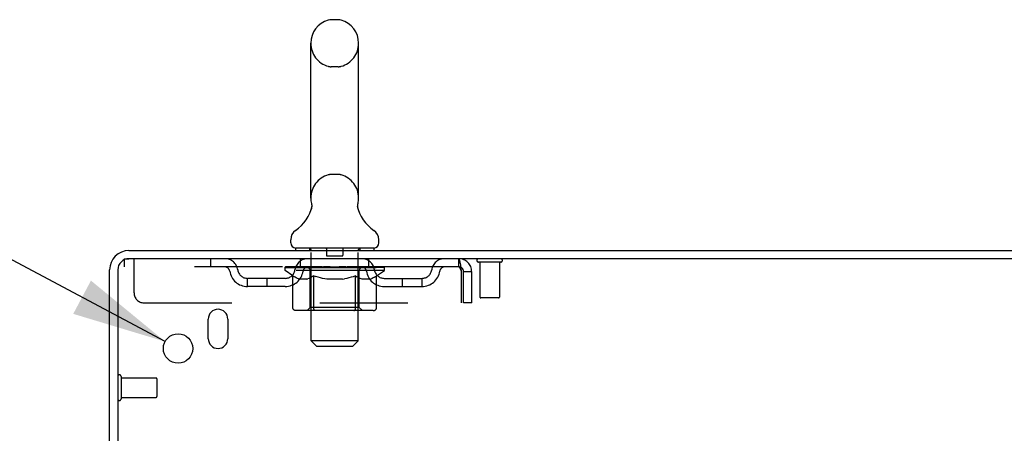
# Model space of a CAD drawing. Header units: inches. Extents: x 0 to 204, y 0 to 132.
# Tile 110 of 113: x 110 to 123, y 87 to 92. Entities that reach past the tile are written whole.
import ezdxf

# ---------------------------------------------------------------- set-up
doc = ezdxf.new("R2010")
doc.units = ezdxf.units.IN
doc.header["$LTSCALE"] = 11.243375
doc.header["$MEASUREMENT"] = 0
doc.linetypes.add('HIDDEN', pattern=[0.2, 0.1, -0.1])
doc.layers.get('0').update_dxf_attribs({"linetype": 'CONTINUOUS'})
doc.layers.add('DEFAULT_2', color=8, linetype='HIDDEN')
doc.layers.add('DIMENSIONS', color=7, linetype='CONTINUOUS')
doc.styles.get("Standard").update_dxf_attribs({"font": 'arial.ttf'})
doc.styles.add('TEXTSTYLE_1', font='gdt', dxfattribs={"width": 0.8})
doc.dimstyles.new('DIMSTYLE_2', dxfattribs={"dimtxt": 0.901875, "dimasz": 1.2025, "dimexe": 0.09, "dimexo": 0.07, "dimgap": 0.09, "dimtad": 0, "dimtih": 1, "dimtoh": 1, "dimzin": 4, "dimdsep": 46, "dimtxsty": 'Standard', "dimblk": '_FILLED', "dimblk1": '_FILLED', "dimblk2": '_FILLED', "dimcen": 0.09, "dimadec": 3, "dimazin": 1, "dimtfac": 1, "dimtdec": 3, "dimtofl": 0, "dimtmove": 0, "dimatfit": 1, "dimldrblk": '_FILLED', "dimfxl": 0, "dimtolj": 1, "dimtzin": 4, "dimarcsym": 0})

# ---------------------------------------------------------------- blocks, each defined once
blk = doc.blocks.new('_FILLED')
at = {"color": 0, "linetype": 'ByBlock'}
blk.add_solid([(0, 0), (-1, 0.2), (-1, -0.2)], dxfattribs=at)
blk = doc.blocks.new('*D23')
at = {"layer": 'DIMENSIONS', "color": 2, "linetype": 'Continuous'}
for p, q in [((109.937, 89.301), (108.885, 89.301)), ((112.137, 88.128), (109.937, 89.301))]:
    blk.add_line(p, q, dxfattribs=at)
at = {"layer": 'DIMENSIONS', "color": 2, "linetype": 'Continuous', "xscale": 1.2025, "yscale": 1.2025, "zscale": 1.2025, "rotation": 331.9294778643}
blk.add_blockref('_FILLED', (112.137, 88.128), dxfattribs=at)
at = {"layer": 'DIMENSIONS', "color": 2, "linetype": 'Continuous', "insert": (108.434, 89.752), "char_height": 0.90187, "width": 2.95261, "attachment_point": 3, "line_spacing_factor": 0.9, "style": 'TEXTSTYLE_1'}
blk.add_mtext('{\\fgdt;n}\\fArial;.38', dxfattribs=at)

msp = doc.modelspace()

# ---------------------------------------------------------------- linework, layer by layer
at = {"color": 7, "linetype": 'Continuous'}
for p, q in [((114.346, 92.235), (114.259, 92.235)), ((113.996, 89.96), (113.996, 91.935)), ((114.608, 89.96), (114.608, 91.935)), ((114.003, 89.817), (114.001, 89.812)), ((114.597, 89.871), (114.598, 89.876)), ((114.597, 89.866), (114.597, 89.871)), ((114.597, 89.861), (114.597, 89.866)), ((114.597, 89.856), (114.597, 89.861)), ((114.597, 89.851), (114.597, 89.856)), ((114.597, 89.846), (114.597, 89.851)), ((114.598, 89.841), (114.597, 89.846)), ((114.598, 89.876), (114.599, 89.881)), ((114.598, 89.836), (114.598, 89.841)), ((114.599, 89.831), (114.598, 89.836)), ((114.599, 89.886), (114.6, 89.89)), ((114.6, 89.827), (114.599, 89.831)), ((114.601, 89.823), (114.6, 89.827)), ((113.74, 89.389), (113.74, 89.428)), ((114.865, 89.389), (114.865, 89.428)), ((113.802, 89.32), (113.802, 89.29)), ((114.802, 89.32), (113.802, 89.32)), ((114.802, 89.32), (114.802, 89.29))]:
    msp.add_line(p, q, dxfattribs=at)
at = {"color": 3, "linetype": 'Continuous'}
for p, q in [((111.674, 89.29), (135.375, 89.29)), ((135.337, 89.186), (111.674, 89.186)), ((111.427, 85.894), (111.427, 89.043)), ((111.531, 89.043), (111.531, 85.882)), ((112.687, 88.165), (112.687, 88.415)), ((112.937, 88.415), (112.937, 88.165))]:
    msp.add_line(p, q, dxfattribs=at)
at = {"color": 7, "linetype": 'Continuous'}
for points in [[(114.005, 89.89), (114.006, 89.886), (114.006, 89.881), (114.007, 89.876), (114.008, 89.871), (114.008, 89.866), (114.008, 89.861), (114.008, 89.856), (114.008, 89.851), (114.008, 89.846), (114.007, 89.841), (114.007, 89.836), (114.006, 89.832), (114.005, 89.827), (114.004, 89.822), (114.003, 89.817)], [(114.599, 89.881), (114.599, 89.886), (114.6, 89.89)]]:
    msp.add_lwpolyline(points, dxfattribs=at)
at = {"color": 3, "linetype": 'Continuous'}
msp.add_circle((112.302, 88.04), 0.188, dxfattribs=at)
at = {"color": 7, "linetype": 'Continuous'}
for centre, radius, start, end in [((114.302, 91.935), 0.306, 105.6303, 180), ((114.259, 92.091), 0.144, 90, 105.6303), ((114.346, 92.091), 0.144, 74.3697, 90), ((114.302, 91.935), 0.306, 0, 74.3697), ((114.302, 89.96), 0.306, 180, 193.2053), ((114.302, 89.96), 0.306, 346.7947, 360), ((113.505, 89.976), 0.523, 304.6624, 347.2389), ((115.1, 89.976), 0.523, 192.7611, 235.3376), ((113.884, 89.428), 0.144, 124.6624, 180), ((114.721, 89.428), 0.144, 360, 55.3376), ((113.809, 89.389), 0.069, 180, 265), ((114.796, 89.389), 0.069, 275, 360)]:
    msp.add_arc(centre, radius, start, end, dxfattribs=at)
at = {"color": 3, "linetype": 'Continuous'}
for centre, radius, start, end in [((111.674, 89.043), 0.246, 90, 180), ((111.674, 89.043), 0.142, 90, 180), ((112.812, 88.415), 0.125, 0, 180), ((112.812, 88.165), 0.125, 180, 360)]:
    msp.add_arc(centre, radius, start, end, dxfattribs=at)
at = {"layer": 'DEFAULT_2', "color": 8, "linetype": 'HIDDEN'}
for p, q in [((114.346, 91.635), (114.259, 91.635)), ((114.346, 90.26), (114.259, 90.26)), ((113.982, 89.32), (113.982, 89.29)), ((114.002, 88.139), (114.002, 89.29)), ((114.197, 89.31), (114.197, 89.23)), ((114.407, 89.31), (114.407, 89.23)), ((114.602, 88.139), (114.602, 89.29)), ((114.622, 89.32), (114.622, 89.29)), ((111.615, 89.186), (111.615, 89.082)), ((111.615, 89.186), (111.674, 89.186)), ((111.74, 88.748), (111.74, 89.186)), ((112.715, 89.186), (112.715, 89.082)), ((113.865, 89.082), (113.865, 89.186)), ((114.397, 89.22), (114.207, 89.22)), ((114.74, 89.082), (114.74, 89.186)), ((115.885, 89.186), (115.885, 89.082)), ((115.888, 89.185), (115.885, 89.186)), ((115.885, 89.082), (111.615, 89.082)), ((113.669, 89.035), (113.669, 89.075)), ((113.669, 89.075), (113.976, 89.075)), ((113.766, 88.967), (113.669, 89.035)), ((114.936, 89.035), (113.669, 89.035)), ((113.67, 89.075), (113.67, 89.079)), ((113.791, 89.078), (113.67, 89.079)), ((113.679, 89.075), (113.679, 89.082)), ((113.688, 89.072), (113.688, 89.075)), ((113.688, 89.072), (114.917, 89.072)), ((113.696, 89.072), (113.696, 89.075)), ((113.697, 89.072), (113.697, 89.075)), ((113.707, 89.075), (113.707, 89.082)), ((113.724, 89.072), (113.724, 89.075)), ((113.726, 89.072), (113.726, 89.075)), ((113.754, 89.075), (113.754, 89.082)), ((113.769, 89.072), (113.769, 89.075)), ((113.771, 89.072), (113.771, 89.075)), ((113.791, 89.075), (113.791, 89.078)), ((113.817, 89.075), (113.817, 89.082)), ((113.819, 89.072), (113.819, 89.075)), ((113.819, 89.072), (113.819, 89.075)), ((113.822, 89.072), (113.822, 89.075)), ((113.83, 89.072), (113.83, 89.075)), ((113.83, 89.072), (113.83, 89.075)), ((113.833, 89.072), (113.833, 89.075)), ((113.836, 89.072), (113.836, 89.076)), ((113.841, 89.072), (113.841, 89.075)), ((113.855, 89.072), (113.855, 89.075)), ((113.873, 89.072), (113.873, 89.075)), ((113.874, 89.072), (113.874, 89.077)), ((113.894, 89.072), (113.894, 89.075)), ((113.894, 89.072), (113.894, 89.075)), ((113.895, 89.075), (113.895, 89.082)), ((113.905, 89.072), (113.905, 89.075)), ((113.909, 89.072), (113.909, 89.075)), ((113.919, 89.072), (113.919, 89.075)), ((113.93, 89.072), (113.93, 89.079)), ((113.945, 89.072), (113.945, 89.075)), ((113.948, 89.072), (113.948, 89.075)), ((113.976, 89.072), (113.976, 89.075)), ((114.043, 89.075), (113.981, 89.075)), ((113.986, 89.075), (113.986, 89.082)), ((113.99, 88.563), (113.99, 89.032)), ((113.993, 89.072), (113.993, 89.075)), ((113.997, 89.072), (113.997, 89.075)), ((114.003, 89.072), (114.003, 89.08)), ((114.007, 89.072), (114.007, 89.075)), ((114.018, 89.072), (114.018, 89.075)), ((114.043, 89.072), (114.043, 89.075)), ((114.117, 89.075), (114.058, 89.075)), ((114.079, 89.072), (114.079, 89.075)), ((114.086, 89.075), (114.086, 89.082)), ((114.09, 89.072), (114.09, 89.075)), ((114.092, 89.072), (114.092, 89.081)), ((114.095, 89.072), (114.095, 89.075)), ((114.102, 89.072), (114.102, 89.075)), ((114.117, 89.072), (114.117, 89.075)), ((114.198, 89.075), (114.143, 89.075)), ((114.157, 89.072), (114.157, 89.075)), ((114.188, 89.075), (114.302, 89.082)), ((114.193, 89.075), (114.193, 89.082)), ((114.193, 89.081), (114.193, 89.082)), ((114.193, 89.075), (114.193, 89.081)), ((114.193, 89.072), (114.193, 89.075)), ((114.197, 89.072), (114.197, 89.075)), ((114.198, 89.072), (114.198, 89.075)), ((114.198, 89.072), (114.198, 89.075)), ((114.282, 89.075), (114.233, 89.075)), ((114.239, 89.072), (114.239, 89.075)), ((114.282, 89.072), (114.282, 89.075)), ((114.3, 89.075), (114.3, 89.075)), ((114.3, 89.072), (114.3, 89.075)), ((114.3, 89.072), (114.3, 89.075)), ((114.302, 89.075), (114.302, 89.082)), ((114.302, 89.082), (114.417, 89.075)), ((114.305, 89.072), (114.305, 89.075)), ((114.305, 89.072), (114.305, 89.075)), ((114.305, 89.075), (114.305, 89.075)), ((114.323, 89.072), (114.323, 89.075)), ((114.323, 89.075), (114.372, 89.075)), ((114.366, 89.072), (114.366, 89.075)), ((114.407, 89.072), (114.407, 89.075)), ((114.407, 89.072), (114.407, 89.075)), ((114.407, 89.075), (114.462, 89.075)), ((114.408, 89.072), (114.408, 89.075)), ((114.412, 89.075), (114.412, 89.082)), ((114.412, 89.081), (114.412, 89.082)), ((114.412, 89.075), (114.412, 89.081)), ((114.412, 89.072), (114.412, 89.075)), ((114.448, 89.072), (114.448, 89.075)), ((114.488, 89.072), (114.488, 89.075)), ((114.488, 89.075), (114.547, 89.075)), ((114.503, 89.072), (114.503, 89.075)), ((114.51, 89.072), (114.51, 89.075)), ((114.513, 89.072), (114.513, 89.081)), ((114.515, 89.072), (114.515, 89.075)), ((114.519, 89.075), (114.519, 89.082)), ((114.526, 89.072), (114.526, 89.075)), ((114.562, 89.072), (114.562, 89.075)), ((114.562, 89.075), (114.624, 89.075)), ((114.587, 89.072), (114.587, 89.075)), ((114.597, 89.072), (114.597, 89.075)), ((114.602, 89.072), (114.602, 89.08)), ((114.608, 89.072), (114.608, 89.075)), ((114.612, 89.072), (114.612, 89.075)), ((114.615, 88.563), (114.615, 89.032)), ((114.619, 89.075), (114.619, 89.082)), ((114.629, 89.072), (114.629, 89.075)), ((114.629, 89.075), (114.831, 89.075)), ((114.657, 89.072), (114.657, 89.075)), ((114.66, 89.072), (114.66, 89.075)), ((114.675, 89.072), (114.675, 89.079)), ((114.686, 89.072), (114.686, 89.075)), ((114.696, 89.072), (114.696, 89.075)), ((114.7, 89.072), (114.7, 89.075)), ((114.71, 89.075), (114.71, 89.082)), ((114.711, 89.072), (114.711, 89.075)), ((114.711, 89.072), (114.711, 89.075)), ((114.731, 89.072), (114.731, 89.077)), ((114.732, 89.072), (114.732, 89.075)), ((114.75, 89.072), (114.75, 89.075)), ((114.764, 89.072), (114.764, 89.075)), ((114.769, 89.072), (114.769, 89.076)), ((114.772, 89.072), (114.772, 89.075)), ((114.775, 89.072), (114.775, 89.075)), ((114.775, 89.072), (114.775, 89.075)), ((114.783, 89.072), (114.783, 89.075)), ((114.785, 89.072), (114.785, 89.075)), ((114.786, 89.072), (114.786, 89.075)), ((114.788, 89.075), (114.788, 89.082)), ((114.834, 89.072), (114.834, 89.075)), ((114.836, 89.072), (114.836, 89.075)), ((114.836, 88.965), (114.936, 89.035)), ((114.851, 89.075), (114.851, 89.082)), ((114.879, 89.072), (114.879, 89.075)), ((114.881, 89.072), (114.881, 89.075)), ((114.898, 89.075), (114.898, 89.082)), ((114.908, 89.072), (114.908, 89.075)), ((114.909, 89.072), (114.909, 89.075)), ((114.917, 89.072), (114.917, 89.075)), ((114.926, 89.075), (114.926, 89.082)), ((114.936, 89.035), (114.936, 89.082)), ((116.423, 89.143), (116.139, 89.143)), ((116.157, 89.143), (116.157, 88.696)), ((116.405, 89.143), (116.405, 88.696)), ((113.188, 88.831), (113.188, 88.935)), ((113.671, 88.935), (113.188, 88.935)), ((113.438, 88.831), (113.438, 88.935)), ((113.766, 88.56), (113.766, 88.967)), ((113.766, 88.967), (113.781, 88.957)), ((113.796, 88.948), (113.781, 88.957)), ((113.81, 88.94), (113.796, 88.948)), ((113.825, 88.933), (113.81, 88.94)), ((113.839, 88.928), (113.825, 88.934)), ((113.853, 88.923), (113.839, 88.928)), ((113.947, 88.923), (113.853, 88.923)), ((113.947, 88.923), (113.961, 88.928)), ((113.976, 88.933), (113.961, 88.928)), ((113.99, 88.94), (113.975, 88.933)), ((114.004, 88.948), (113.99, 88.94)), ((114.019, 88.957), (114.004, 88.948)), ((114.034, 88.967), (114.019, 88.957)), ((114.034, 88.56), (114.034, 88.967)), ((114.034, 88.967), (114.063, 88.957)), ((114.092, 88.948), (114.063, 88.957)), ((114.12, 88.94), (114.091, 88.948)), ((114.148, 88.934), (114.119, 88.94)), ((114.176, 88.928), (114.148, 88.934)), ((114.203, 88.923), (114.176, 88.928)), ((114.401, 88.923), (114.203, 88.923)), ((114.401, 88.923), (114.429, 88.928)), ((114.457, 88.933), (114.429, 88.928)), ((114.484, 88.94), (114.456, 88.933)), ((114.512, 88.948), (114.484, 88.94)), ((114.54, 88.956), (114.512, 88.948)), ((114.569, 88.966), (114.54, 88.956)), ((114.569, 88.56), (114.569, 88.966)), ((114.569, 88.966), (114.583, 88.956)), ((114.597, 88.948), (114.583, 88.956)), ((114.611, 88.94), (114.597, 88.948)), ((114.624, 88.934), (114.61, 88.94)), ((114.638, 88.928), (114.624, 88.934)), ((114.651, 88.923), (114.638, 88.928)), ((114.755, 88.923), (114.651, 88.923)), ((114.755, 88.923), (114.768, 88.928)), ((114.782, 88.934), (114.768, 88.928)), ((114.795, 88.94), (114.782, 88.933)), ((114.809, 88.948), (114.795, 88.94)), ((114.823, 88.956), (114.809, 88.947)), ((114.836, 88.965), (114.822, 88.956)), ((114.836, 88.56), (114.836, 88.965)), ((114.934, 88.935), (115.417, 88.935)), ((115.167, 88.831), (115.167, 88.935)), ((115.417, 88.831), (115.417, 88.935)), ((115.918, 89.019), (115.918, 88.623)), ((115.948, 88.623), (115.948, 89.019)), ((116.052, 89.019), (115.948, 89.019)), ((116.052, 88.623), (116.052, 89.019)), ((113.671, 88.831), (113.188, 88.831)), ((114.934, 88.831), (115.417, 88.831)), ((116.395, 88.686), (116.167, 88.686)), ((111.865, 88.623), (115.918, 88.623)), ((114.794, 88.523), (113.809, 88.523)), ((113.99, 88.563), (113.95, 88.523)), ((114.615, 88.563), (113.99, 88.563)), ((114.547, 88.523), (114.55, 88.524)), ((114.555, 88.526), (114.558, 88.528)), ((114.558, 88.528), (114.56, 88.53)), ((114.615, 88.563), (114.655, 88.523)), ((116.052, 88.623), (115.948, 88.623)), ((114.071, 88.07), (114.002, 88.139)), ((114.602, 88.139), (114.002, 88.139)), ((114.071, 88.07), (114.533, 88.07)), ((114.533, 88.07), (114.602, 88.139)), ((111.574, 87.682), (111.574, 87.398)), ((111.574, 87.664), (112.021, 87.664)), ((112.031, 87.654), (112.031, 87.426)), ((111.574, 87.416), (112.021, 87.416))]:
    msp.add_line(p, q, dxfattribs=at)
for points in [[(115.888, 89.185), (115.89, 89.181), (115.893, 89.176), (115.895, 89.169), (115.897, 89.16), (115.9, 89.149), (115.902, 89.137), (115.904, 89.123), (115.907, 89.107), (115.909, 89.091), (115.911, 89.074), (115.914, 89.056), (115.916, 89.037), (115.918, 89.019)], [(115.893, 89.078), (115.89, 89.08), (115.888, 89.081), (115.885, 89.082)], [(115.893, 89.078), (115.895, 89.075), (115.897, 89.072), (115.9, 89.068), (115.902, 89.063), (115.904, 89.058), (115.907, 89.052), (115.909, 89.046), (115.911, 89.039), (115.914, 89.033), (115.916, 89.026), (115.918, 89.019)], [(113.809, 88.523), (113.804, 88.524), (113.799, 88.524), (113.794, 88.526), (113.789, 88.528), (113.784, 88.53), (113.78, 88.533), (113.776, 88.537), (113.773, 88.541), (113.77, 88.545), (113.768, 88.55), (113.767, 88.555), (113.766, 88.56)], [(114.055, 88.523), (114.052, 88.524), (114.05, 88.524), (114.047, 88.526), (114.045, 88.528), (114.043, 88.53), (114.041, 88.533), (114.039, 88.537), (114.037, 88.541), (114.036, 88.545), (114.035, 88.55), (114.034, 88.555), (114.034, 88.56)], [(114.55, 88.524), (114.553, 88.524), (114.555, 88.526)], [(114.56, 88.53), (114.562, 88.533), (114.564, 88.537), (114.566, 88.541), (114.567, 88.545)], [(114.562, 88.533), (114.564, 88.537), (114.566, 88.541)], [(114.567, 88.545), (114.568, 88.55), (114.569, 88.555), (114.569, 88.56)], [(114.568, 88.55), (114.569, 88.555), (114.569, 88.56)], [(114.794, 88.523), (114.799, 88.524), (114.804, 88.524), (114.809, 88.526), (114.814, 88.528), (114.818, 88.53), (114.823, 88.533), (114.827, 88.537), (114.83, 88.541), (114.833, 88.545), (114.835, 88.55), (114.836, 88.555), (114.836, 88.56)]]:
    msp.add_lwpolyline(points, dxfattribs=at)
for centre, radius, start, end in [((114.302, 91.935), 0.306, 180, 254.3697), ((114.302, 91.935), 0.306, 285.6303, 360), ((114.259, 91.779), 0.144, 254.3697, 270), ((114.346, 91.779), 0.144, 270, 285.6303), ((114.302, 89.96), 0.306, 105.6303, 180), ((114.259, 90.116), 0.144, 90, 105.6303), ((114.346, 90.116), 0.144, 74.3697, 90), ((114.302, 89.96), 0.306, 0, 74.3697), ((113.809, 89.389), 0.069, 265, 270), ((113.972, 89.29), 0.03, 0, 90), ((114.187, 89.31), 0.01, 0, 90), ((114.417, 89.31), 0.01, 90, 180), ((114.632, 89.29), 0.03, 90, 180), ((114.796, 89.389), 0.069, 270, 275), ((112.899, 89.019), 0.167, 8.0716, 90), ((113.96, 89.019), 0.167, 90, 171.9284), ((114.207, 89.23), 0.01, 180, 270), ((114.397, 89.23), 0.01, 270, 360), ((114.645, 89.019), 0.167, 8.0716, 90), ((115.706, 89.019), 0.167, 90, 171.9284), ((115.885, 89.019), 0.167, 0, 90), ((116.139, 89.164), 0.0215, 90, 270), ((116.423, 89.164), 0.0215, 270, 90), ((112.899, 89.019), 0.0625, 7.9863, 90), ((113.188, 89.06), 0.229, 187.9863, 270), ((113.188, 89.06), 0.125, 188.0716, 270), ((113.671, 89.06), 0.125, 270, 351.9284), ((113.671, 89.06), 0.229, 270, 352.0137), ((113.96, 89.019), 0.0625, 90, 172.0137), ((113.95, 89.032), 0.0398, 0, 90), ((114.655, 89.032), 0.0398, 90, 180), ((114.645, 89.019), 0.0625, 7.9863, 90), ((114.934, 89.06), 0.229, 187.9863, 270), ((114.934, 89.06), 0.125, 188.0716, 270), ((115.417, 89.06), 0.125, 270, 351.9284), ((115.417, 89.06), 0.229, 270, 352.0137), ((115.706, 89.019), 0.0625, 90, 172.0137), ((115.885, 89.019), 0.063, 0, 90), ((111.865, 88.748), 0.125, 180, 270), ((116.167, 88.696), 0.01, 180, 270), ((116.395, 88.696), 0.01, 270, 360), ((111.553, 87.682), 0.0215, 0, 180), ((112.021, 87.654), 0.01, 0, 90), ((111.553, 87.398), 0.0215, 180, 360), ((112.021, 87.426), 0.01, 270, 360)]:
    msp.add_arc(centre, radius, start, end, dxfattribs=at)
for centre, major_axis, ratio, start_param, end_param in [((114.302, 89.082), (0.633, 0.007), 0.05963, 9.249616, 9.431313), ((114.302, 89.082), (0.633, 0), 0.060556, -3.083241, -2.96706), ((114.302, 89.082), (0.633, 0.013), 0.05688, 2.791345, 2.965878), ((113.694, 89.07), (0.198, -0.002), 0.05963, 0.605815, 1.645666), ((113.625, 89.07), (0.198, 0.002), 0.05963, 0.25549, 1.295341), ((114.302, 89.082), (0.633, -0.007), 0.05963, -2.96643, -2.791898), ((113.625, 89.063), (0.198, 0.004), 0.05688, 1.20151, 1.294789), ((113.694, 89.063), (0.198, 0), 0.060556, 1.551758, 1.645036), ((113.649, 89.063), (0.198, 0.002), 0.05963, 1.170259, 1.376596), ((113.695, 89.065), (0.164, 0.002), 0.05963, 1.065228, 1.614276), ((113.675, 89.065), (0.164, 0.003), 0.05688, 0.890143, 1.43919), ((113.733, 89.065), (0.164, 0), 0.060556, 1.240391, 1.789438), ((114.302, 89.082), (0.633, 0.019), 0.052395, 2.616403, 2.790936), ((113.756, 89.07), (0.198, -0.004), 0.05688, 0.7809, 1.820751), ((113.621, 89.07), (0.198, 0.004), 0.05688, 0.080405, 1.120256), ((114.302, 89.082), (0.633, -0.013), 0.05688, -2.791345, -2.616812), ((113.621, 89.063), (0.198, 0.006), 0.052395, 1.026568, 1.119847), ((113.756, 89.063), (0.198, -0.002), 0.05963, 1.72692, 1.820198), ((113.674, 89.065), (0.164, 0.005), 0.052395, 0.715201, 1.264248), ((113.788, 89.065), (0.164, -0.002), 0.05963, 1.415553, 1.9646), ((114.302, 89.082), (0.633, 0.025), 0.046319, 2.441654, 2.616187), ((113.835, 89.07), (0.198, -0.006), 0.052395, 0.955842, 1.995693), ((114.302, 89.082), (0.633, -0.019), 0.052395, -2.616403, -2.44187), ((113.638, 89.07), (0.198, 0.006), 0.052395, -0.094537, 0.945314), ((113.638, 89.063), (0.198, 0.008), 0.046319, 0.851819, 0.945098), ((113.835, 89.063), (0.198, -0.004), 0.05688, 1.902006, 1.995284), ((113.693, 89.065), (0.164, 0.006), 0.046319, 0.540452, 1.089499), ((113.86, 89.065), (0.164, -0.003), 0.05688, 1.590638, 2.139686), ((113.649, 89.07), (0.198, 0), 0.060556, 0.430652, 0.777569), ((114.302, 89.082), (0.633, 0.029), 0.038841, 2.267123, 2.441656), ((113.929, 89.07), (0.198, -0.008), 0.046319, 1.130591, 2.170442), ((114.302, 89.082), (0.633, -0.025), 0.046319, -2.441654, -2.267121), ((113.675, 89.07), (0.198, 0.008), 0.046319, -0.269286, 0.770565), ((113.675, 89.063), (0.198, 0.009), 0.038841, 0.677289, 0.770567), ((113.929, 89.063), (0.198, -0.006), 0.052395, 2.076947, 2.170226), ((113.73, 89.065), (0.164, 0.008), 0.038841, 0.365921, 0.914969), ((113.944, 89.065), (0.164, -0.005), 0.052395, 1.76558, 2.314627), ((114.302, 89.082), (0.633, 0.033), 0.030195, 2.09281, 2.267343), ((114.034, 89.07), (0.198, -0.009), 0.038841, 1.305122, 2.344973), ((113.732, 89.07), (0.198, 0.009), 0.038841, -0.443817, 0.596034), ((114.302, 89.082), (0.633, -0.029), 0.038841, -2.267123, -2.092591), ((113.732, 89.063), (0.198, 0.01), 0.030195, 0.502975, 0.596254), ((114.034, 89.063), (0.198, -0.008), 0.046319, 2.251696, 2.344975), ((113.784, 89.065), (0.164, 0.009), 0.030195, 0.191608, 0.740655), ((114.04, 89.065), (0.164, -0.006), 0.046319, 1.940329, 2.489376), ((113.805, 89.07), (0.198, 0.01), 0.030195, -0.61813, 0.421721), ((114.302, 89.082), (0.633, 0.036), 0.020645, 1.918687, 2.09322), ((114.147, 89.07), (0.198, -0.01), 0.030195, 1.479435, 2.519286), ((114.302, 89.082), (0.633, -0.033), 0.030195, -2.09281, -1.918277), ((113.805, 89.063), (0.198, 0.011), 0.020645, 0.328852, 0.422131), ((114.147, 89.063), (0.198, -0.009), 0.038841, 2.426227, 2.519505), ((113.854, 89.065), (0.164, 0.009), 0.020645, 0.017485, 0.566532), ((114.143, 89.065), (0.164, -0.008), 0.038841, 2.11486, 2.663907), ((113.894, 89.07), (0.198, 0.011), 0.020645, -0.792253, 0.247598), ((114.302, 89.082), (0.633, 0.038), 0.010478, 1.744704, 1.919237), ((114.264, 89.07), (0.198, -0.011), 0.020645, 1.653558, 2.693409), ((114.302, 89.082), (0.633, -0.036), 0.020645, -1.918687, -1.744154), ((113.894, 89.063), (0.198, 0.012), 0.010478, 0.154869, 0.248148), ((114.264, 89.063), (0.198, -0.01), 0.030195, 2.60054, 2.693819), ((113.938, 89.065), (0.164, 0.01), 0.010478, 6.126688, 6.675735), ((114.251, 89.065), (0.164, -0.009), 0.030195, 2.289173, 2.83822), ((113.995, 89.07), (0.198, 0.012), 0.010478, -0.966236, -0.000846), ((114.383, 89.07), (0.198, -0.012), 0.010478, 1.827541, 2.867392), ((114.302, 89.082), (0.633, -0.038), 0.010478, -1.744704, -1.570171), ((114.383, 89.063), (0.198, -0.011), 0.020645, 2.774664, 2.867942), ((114.361, 89.065), (0.164, -0.009), 0.020645, 2.463296, 3.012344), ((114.222, 89.07), (0.198, 0.012), 0.010478, 0.274201, 1.314052), ((114.136, 89.065), (0.164, 0.01), 0.010478, -0.000483, 0.504314), ((114.105, 89.063), (0.198, 0.012), 0.010478, 0.099668, 0.192946), ((114.302, 89.082), (0.633, 0.038), 0.010478, -1.571421, -1.396888), ((114.5, 89.063), (0.198, -0.012), 0.010478, 2.948646, 3.041925), ((114.469, 89.065), (0.164, -0.01), 0.010478, 2.637279, 3.142076), ((114.341, 89.07), (0.198, 0.011), 0.020645, 0.448184, 1.488034), ((114.244, 89.065), (0.164, 0.009), 0.020645, 0.129249, 0.678296), ((114.222, 89.063), (0.198, 0.011), 0.020645, 0.273651, 0.366929), ((114.302, 89.082), (0.633, 0.036), 0.020645, -1.397439, -1.222906), ((114.302, 89.082), (0.633, -0.038), 0.010478, 1.222355, 1.396888), ((114.61, 89.07), (0.198, -0.012), 0.010478, -3.140747, -2.175357), ((114.458, 89.07), (0.198, 0.01), 0.030195, 0.622307, 1.662158), ((114.354, 89.065), (0.164, 0.009), 0.030195, 0.303372, 0.852419), ((114.667, 89.065), (0.164, -0.01), 0.010478, 2.749043, 3.29809), ((114.711, 89.07), (0.198, -0.011), 0.020645, 2.893995, 3.933846), ((114.341, 89.063), (0.198, 0.01), 0.030195, 0.447774, 0.541052), ((114.711, 89.063), (0.198, -0.012), 0.010478, 2.893445, 2.986723), ((114.302, 89.082), (0.633, 0.033), 0.030195, -1.223315, -1.048783), ((114.302, 89.082), (0.633, -0.036), 0.020645, 1.048373, 1.222906), ((114.571, 89.07), (0.198, 0.009), 0.038841, 0.79662, 1.836471), ((114.462, 89.065), (0.164, 0.008), 0.038841, 0.477686, 1.026733), ((114.751, 89.065), (0.164, -0.009), 0.020645, 2.57506, 3.124108), ((114.8, 89.07), (0.198, -0.01), 0.030195, 2.719872, 3.759723), ((114.676, 89.07), (0.198, 0.008), 0.046319, 0.971151, 2.011002), ((114.458, 89.063), (0.198, 0.009), 0.038841, 0.622087, 0.715366), ((114.8, 89.063), (0.198, -0.011), 0.020645, 2.719462, 2.812741), ((114.302, 89.082), (0.633, 0.029), 0.038841, -1.049002, -0.874469), ((114.302, 89.082), (0.633, -0.033), 0.030195, 0.87425, 1.048783), ((114.565, 89.065), (0.164, 0.006), 0.046319, 0.652216, 1.201263), ((114.77, 89.07), (0.198, 0.006), 0.052395, 1.1459, 2.185751), ((114.821, 89.065), (0.164, -0.009), 0.030195, 2.400937, 2.949985), ((114.873, 89.07), (0.198, -0.009), 0.038841, 2.545558, 3.585409), ((114.661, 89.065), (0.164, 0.005), 0.052395, 0.826965, 1.376012), ((114.571, 89.063), (0.198, 0.008), 0.046319, 0.796618, 0.889896), ((114.873, 89.063), (0.198, -0.01), 0.030195, 2.545339, 2.638617), ((114.849, 89.07), (0.198, 0.004), 0.05688, 1.320842, 2.360692), ((114.302, 89.082), (0.633, 0.025), 0.046319, -0.874471, -0.699939), ((114.302, 89.082), (0.633, -0.029), 0.038841, 0.699936, 0.874469), ((114.93, 89.07), (0.198, -0.008), 0.046319, 2.371028, 3.410879), ((114.875, 89.065), (0.164, -0.008), 0.038841, 2.226624, 2.775671), ((114.911, 89.07), (0.198, 0.002), 0.05963, 1.495927, 2.535778), ((114.745, 89.065), (0.164, 0.003), 0.05688, 1.001907, 1.550954), ((114.967, 89.07), (0.198, -0.006), 0.052395, 2.196279, 3.23613), ((114.676, 89.063), (0.198, 0.006), 0.052395, 0.971367, 1.064645), ((114.912, 89.065), (0.164, -0.006), 0.046319, 2.052093, 2.601141), ((114.93, 89.063), (0.198, -0.009), 0.038841, 2.371026, 2.464304), ((114.956, 89.07), (0.198, 0), 0.060556, 1.671089, 2.71094), ((114.984, 89.07), (0.198, -0.004), 0.05688, 2.021337, 3.061188), ((114.302, 89.082), (0.633, 0.019), 0.052395, -0.699723, -0.52519), ((114.302, 89.082), (0.633, -0.025), 0.046319, 0.525406, 0.699939), ((114.98, 89.07), (0.198, -0.002), 0.05963, 1.846251, 2.886102), ((114.817, 89.065), (0.164, 0.002), 0.05963, 1.176993, 1.72604), ((114.931, 89.065), (0.164, -0.005), 0.052395, 1.877344, 2.426392), ((114.872, 89.065), (0.164, 0), 0.060556, 1.352155, 1.901202), ((114.93, 89.065), (0.164, -0.003), 0.05688, 1.702402, 2.25145), ((114.91, 89.065), (0.164, -0.002), 0.05963, 1.527317, 2.076364), ((114.77, 89.063), (0.198, 0.004), 0.05688, 1.146309, 1.239587), ((114.967, 89.063), (0.198, -0.008), 0.046319, 2.196495, 2.289773), ((114.302, 89.082), (0.633, 0.013), 0.05688, -0.524781, -0.350248), ((114.302, 89.082), (0.633, -0.019), 0.052395, 0.350657, 0.52519), ((114.849, 89.063), (0.198, 0.002), 0.05963, 1.321394, 1.414673), ((114.984, 89.063), (0.198, -0.006), 0.052395, 2.021746, 2.115024), ((114.302, 89.082), (0.633, 0.007), 0.05963, -0.349695, -0.175162), ((114.302, 89.082), (0.633, -0.013), 0.05688, 0.175715, 0.350248), ((114.911, 89.063), (0.198, 0), 0.060556, 1.496556, 1.589835), ((114.98, 89.063), (0.198, -0.004), 0.05688, 1.846804, 1.940083), ((114.956, 89.063), (0.198, -0.002), 0.05963, 1.671719, 1.764997), ((114.302, 89.082), (0.633, 0), 0.060556, -0.174533, 0), ((114.302, 89.082), (0.633, -0.007), 0.05963, 0.000629, 0.175162)]:
    msp.add_ellipse(centre, major_axis=major_axis, ratio=ratio, start_param=start_param, end_param=end_param, dxfattribs=at)

# ---------------------------------------------------------------- dimensions: what is measured, and where the dimension line sits
at = {"layer": 'DIMENSIONS', "color": 2, "linetype": 'Continuous'}
dim = msp.add_diameter_dim_2p(p1=(112.1371, 88.1278), p2=(112.4679, 87.9514), text='%%c<>', dimstyle='DIMSTYLE_2', override={"dimpost": '<>'}, dxfattribs=at)
dim.commit()
dim.dimension.update_dxf_attribs({"geometry": '*D23', "text_midpoint": (106.9573, 89.3012), "dimtype": 163})

doc.saveas('drawing.dxf')
